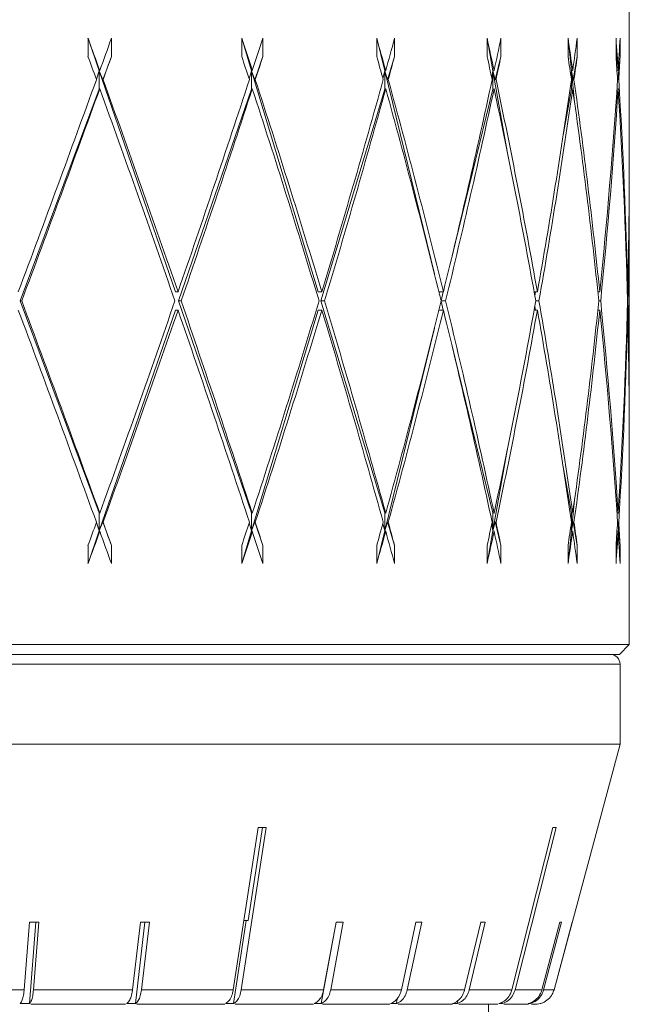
# Model space of a CAD drawing. Header units: inches. Extents: x 0.2 to 15.1, y 0.4 to 10.7.
# Tile 6 of 10: x 8.816 to 9.75, y 4.671 to 6.18. Entities that reach past the tile are written whole.
import ezdxf

# ---------------------------------------------------------------- set-up
doc = ezdxf.new("R2010")
doc.units = ezdxf.units.IN
doc.header["$MEASUREMENT"] = 0

msp = doc.modelspace()

# ---------------------------------------------------------------- linework, layer by layer
at = {"color": 7, "linetype": 'Continuous', "lineweight": 15}
for p, q in [((9.7501, 5.9579), (9.7501, 6.4067)), ((8.9209, 6.1514), (8.9209, 6.1236)), ((8.9382, 6.1013), (8.9209, 6.1514)), ((8.9568, 6.1236), (8.9568, 6.1514)), ((9.1564, 6.1514), (9.1564, 6.1236)), ((9.1715, 6.1013), (9.1564, 6.1514)), ((9.1888, 6.1236), (9.1888, 6.1514)), ((9.3633, 6.1514), (9.3633, 6.1236)), ((9.3755, 6.1013), (9.3633, 6.1514)), ((9.3906, 6.1236), (9.3906, 6.1514)), ((9.5324, 6.1514), (9.5324, 6.1236)), ((9.5413, 6.1013), (9.5324, 6.1514)), ((9.5535, 6.1236), (9.5535, 6.1514)), ((9.6564, 6.1514), (9.6564, 6.1236)), ((9.6615, 6.1013), (9.6564, 6.1514)), ((9.6704, 6.1236), (9.6704, 6.1514)), ((9.7299, 6.1514), (9.7299, 6.1236)), ((9.7308, 6.1094), (9.7299, 6.1514)), ((9.7362, 6.1236), (9.7362, 6.1514)), ((8.9434, 6.0876), (8.9568, 6.1236)), ((9.1764, 6.0876), (9.1888, 6.1236)), ((9.3798, 6.0876), (9.3906, 6.1236)), ((9.5447, 6.0876), (9.5535, 6.1236)), ((9.664, 6.0876), (9.6704, 6.1236)), ((9.7325, 6.0876), (9.7362, 6.1236)), ((8.9382, 6.1013), (8.9337, 6.0886)), ((8.9382, 6.1013), (8.9389, 6.1019)), ((8.9382, 6.1013), (8.9382, 6.0735)), ((9.0548, 5.7627), (8.9382, 6.1013)), ((8.9382, 6.1013), (8.9434, 6.0876)), ((9.1715, 6.1013), (9.1678, 6.0891)), ((9.1715, 6.1013), (9.1727, 6.1019)), ((9.1715, 6.1013), (9.1715, 6.0735)), ((9.2735, 5.7627), (9.1715, 6.1013)), ((9.1715, 6.1013), (9.1764, 6.0876)), ((9.3755, 6.1013), (9.3727, 6.0899)), ((9.3755, 6.1013), (9.3771, 6.1019)), ((9.3755, 6.1013), (9.3755, 6.0735)), ((9.4517, 5.7903), (9.3755, 6.1013)), ((9.3755, 6.1013), (9.3798, 6.0876)), ((9.5413, 6.1013), (9.5394, 6.0911)), ((9.5413, 6.1013), (9.5431, 6.1019)), ((9.5413, 6.1013), (9.5413, 6.0735)), ((9.5637, 5.9752), (9.5413, 6.1013)), ((9.5413, 6.1013), (9.5447, 6.0876)), ((9.6615, 6.1013), (9.6607, 6.0938)), ((9.6615, 6.1013), (9.6636, 6.1019)), ((9.6615, 6.1013), (9.6615, 6.0882)), ((9.6664, 6.0535), (9.6615, 6.1013)), ((9.6615, 6.1013), (9.664, 6.0876)), ((9.7314, 6.1014), (9.7332, 6.1019)), ((8.944, 6.088), (8.9434, 6.0876)), ((9.1772, 6.088), (9.1764, 6.0876)), ((9.3809, 6.088), (9.3798, 6.0876)), ((9.5461, 6.088), (9.5447, 6.0876)), ((9.6615, 6.0878), (9.6615, 6.0735)), ((9.6655, 6.088), (9.664, 6.0876)), ((9.732, 6.092), (9.7325, 6.0876)), ((9.734, 6.088), (9.7325, 6.0876)), ((8.8171, 5.7488), (8.9382, 6.0735)), ((8.9382, 6.0735), (8.9389, 6.0741)), ((9.0596, 5.7488), (9.1715, 6.0735)), ((9.1715, 6.0735), (9.1727, 6.0741)), ((9.2777, 5.7488), (9.3755, 6.0735)), ((9.3755, 6.0735), (9.3771, 6.0741)), ((9.4788, 5.8181), (9.5413, 6.0735)), ((9.5413, 6.0735), (9.5431, 6.0741)), ((9.649, 6.0031), (9.6615, 6.0735)), ((9.6615, 6.0735), (9.6636, 6.0741)), ((9.7313, 6.0736), (9.7332, 6.0741)), ((9.7317, 6.0737), (9.7316, 6.0775)), ((9.7501, 5.5675), (9.7501, 5.9301)), ((9.0548, 5.7627), (9.0589, 5.7627)), ((9.2735, 5.7627), (9.2791, 5.7627)), ((9.4585, 5.7627), (9.4654, 5.7627)), ((9.4619, 5.7491), (9.4652, 5.7627)), ((9.6044, 5.7627), (9.6094, 5.7627)), ((9.6054, 5.7573), (9.6064, 5.7627)), ((9.7021, 5.7627), (9.705, 5.7627)), ((9.7472, 5.7627), (9.7479, 5.7627)), ((8.9382, 5.4241), (8.8171, 5.7488)), ((8.8171, 5.7488), (8.8194, 5.7488)), ((9.1715, 5.4241), (9.0596, 5.7488)), ((9.0596, 5.7488), (9.0637, 5.7488)), ((9.3755, 5.4241), (9.2777, 5.7488)), ((9.2777, 5.7488), (9.2833, 5.7488)), ((9.4619, 5.7488), (9.4688, 5.7488)), ((9.4652, 5.7349), (9.4619, 5.7485)), ((9.6064, 5.7349), (9.6054, 5.7403)), ((9.6069, 5.7488), (9.6119, 5.7488)), ((9.7035, 5.7488), (9.7064, 5.7488)), ((9.7475, 5.7488), (9.7482, 5.7488)), ((8.9382, 5.3963), (9.0548, 5.7349)), ((9.0548, 5.7349), (9.0589, 5.7349)), ((9.1715, 5.3963), (9.2735, 5.7349)), ((9.2735, 5.7349), (9.2791, 5.7349)), ((9.4585, 5.7349), (9.4654, 5.7349)), ((9.6044, 5.7349), (9.6094, 5.7349)), ((9.7021, 5.7349), (9.705, 5.7349)), ((9.7472, 5.7349), (9.7479, 5.7349)), ((9.3755, 5.3963), (9.4517, 5.7073)), ((9.5413, 5.4241), (9.4788, 5.6795)), ((9.7501, 5.222), (9.7501, 5.5397)), ((9.5413, 5.3963), (9.5637, 5.5224)), ((9.6615, 5.4241), (9.649, 5.4945)), ((9.6615, 5.3963), (9.6664, 5.4441)), ((8.9382, 5.4241), (8.9382, 5.3963)), ((8.9389, 5.4235), (8.9382, 5.4241)), ((9.1715, 5.4241), (9.1715, 5.3963)), ((9.1727, 5.4235), (9.1715, 5.4241)), ((9.3755, 5.4241), (9.3755, 5.3963)), ((9.3771, 5.4235), (9.3755, 5.4241)), ((9.5413, 5.4241), (9.5413, 5.3963)), ((9.5431, 5.4235), (9.5413, 5.4241)), ((9.6615, 5.4241), (9.6615, 5.4098)), ((9.6636, 5.4235), (9.6615, 5.4241)), ((9.7332, 5.4235), (9.7313, 5.424)), ((9.7316, 5.4201), (9.7317, 5.4239)), ((8.9337, 5.409), (8.9382, 5.3963)), ((8.9434, 5.41), (8.9382, 5.3963)), ((8.9434, 5.41), (8.944, 5.4096)), ((8.9568, 5.374), (8.9434, 5.41)), ((9.1678, 5.4085), (9.1715, 5.3963)), ((9.1764, 5.41), (9.1715, 5.3963)), ((9.1888, 5.374), (9.1764, 5.41)), ((9.1764, 5.41), (9.1772, 5.4096)), ((9.3727, 5.4077), (9.3755, 5.3963)), ((9.3798, 5.41), (9.3755, 5.3963)), ((9.3798, 5.41), (9.3809, 5.4096)), ((9.3906, 5.374), (9.3798, 5.41)), ((9.5394, 5.4065), (9.5413, 5.3963)), ((9.5447, 5.41), (9.5413, 5.3963)), ((9.5535, 5.374), (9.5447, 5.41)), ((9.5447, 5.41), (9.5461, 5.4096)), ((9.6607, 5.4038), (9.6615, 5.3963)), ((9.664, 5.41), (9.6615, 5.3963)), ((9.6615, 5.4094), (9.6615, 5.3963)), ((9.6704, 5.374), (9.664, 5.41)), ((9.664, 5.41), (9.6655, 5.4096)), ((9.7325, 5.41), (9.732, 5.4056)), ((9.7362, 5.374), (9.7325, 5.41)), ((9.7325, 5.41), (9.734, 5.4096)), ((8.9209, 5.3462), (8.9382, 5.3963)), ((8.9389, 5.3957), (8.9382, 5.3963)), ((9.1564, 5.3462), (9.1715, 5.3963)), ((9.1727, 5.3957), (9.1715, 5.3963)), ((9.3633, 5.3462), (9.3755, 5.3963)), ((9.3771, 5.3957), (9.3755, 5.3963)), ((9.5324, 5.3462), (9.5413, 5.3963)), ((9.5431, 5.3957), (9.5413, 5.3963)), ((9.6564, 5.3462), (9.6615, 5.3963)), ((9.6636, 5.3957), (9.6615, 5.3963)), ((9.7299, 5.3462), (9.7308, 5.3882)), ((9.7332, 5.3957), (9.7314, 5.3962)), ((8.9209, 5.374), (8.9209, 5.3462)), ((8.9568, 5.3462), (8.9568, 5.374)), ((9.1564, 5.374), (9.1564, 5.3462)), ((9.1888, 5.3462), (9.1888, 5.374)), ((9.3633, 5.374), (9.3633, 5.3462)), ((9.3906, 5.3462), (9.3906, 5.374)), ((9.5324, 5.374), (9.5324, 5.3462)), ((9.5535, 5.3462), (9.5535, 5.374)), ((9.6564, 5.374), (9.6564, 5.3462)), ((9.6704, 5.3462), (9.6704, 5.374)), ((9.7299, 5.374), (9.7299, 5.3462)), ((9.7362, 5.3462), (9.7362, 5.374)), ((7.2501, 5.222), (9.7501, 5.222)), ((9.7351, 5.207), (9.7501, 5.222)), ((7.2651, 5.207), (9.7351, 5.207)), ((8.4765, 5.192), (9.7361, 5.192)), ((9.7361, 5.0695), (9.7361, 5.192)), ((8.4765, 5.0695), (9.7361, 5.0695)), ((9.6352, 4.693), (9.7361, 5.0695)), ((9.1435, 4.693), (9.1816, 4.9416)), ((9.1939, 4.9416), (9.1558, 4.693)), ((9.1662, 4.7993), (9.188, 4.9416)), ((9.5703, 4.693), (9.6333, 4.9416)), ((9.6382, 4.9416), (9.5752, 4.693)), ((9.1437, 4.6718), (9.1632, 4.7993)), ((9.1662, 4.7993), (9.1598, 4.7993)), ((8.823, 4.693), (8.8311, 4.7967)), ((8.8312, 4.6718), (8.8409, 4.7967)), ((8.8455, 4.7967), (8.8374, 4.693)), ((8.9893, 4.693), (9.0014, 4.7967)), ((8.9935, 4.6718), (9.0081, 4.7967)), ((9.0149, 4.7967), (9.0028, 4.693)), ((9.278, 4.6718), (9.3012, 4.7967)), ((9.2819, 4.693), (9.3011, 4.7967)), ((9.312, 4.7967), (9.2927, 4.693)), ((9.401, 4.693), (9.4232, 4.7967)), ((9.4322, 4.7967), (9.41, 4.693)), ((9.4979, 4.693), (9.5225, 4.7967)), ((9.5295, 4.7967), (9.505, 4.693)), ((9.6163, 4.693), (9.6437, 4.7967)), ((9.6463, 4.7967), (9.619, 4.693)), ((9.6349, 4.693), (9.6627, 4.7967)), ((9.6629, 4.7967), (9.6351, 4.693)), ((8.6637, 4.693), (8.823, 4.693)), ((8.8374, 4.693), (8.9893, 4.693)), ((9.0028, 4.693), (9.1435, 4.693)), ((9.1558, 4.693), (9.2819, 4.693)), ((9.2927, 4.693), (9.401, 4.693)), ((9.3931, 4.6718), (9.395, 4.6803)), ((9.41, 4.693), (9.4979, 4.693)), ((9.505, 4.693), (9.5703, 4.693)), ((9.5752, 4.693), (9.6163, 4.693)), ((9.619, 4.693), (9.6349, 4.693)), ((9.6351, 4.693), (9.6352, 4.693)), ((8.8169, 4.6718), (8.8312, 4.6718)), ((8.8332, 4.6707), (8.9784, 4.6707)), ((8.98, 4.6718), (8.9935, 4.6718)), ((8.9958, 4.6707), (9.1307, 4.6707)), ((9.1314, 4.6718), (9.1437, 4.6718)), ((9.1465, 4.6707), (9.2663, 4.6707)), ((9.2672, 4.6718), (9.278, 4.6718)), ((9.28, 4.6707), (9.3832, 4.6707)), ((9.3841, 4.6718), (9.3931, 4.6718)), ((9.3963, 4.6707), (9.4791, 4.6707)), ((9.4792, 4.6718), (9.4863, 4.6718)), ((9.4863, 4.6718), (9.4873, 4.676)), ((9.4893, 4.6707), (9.5487, 4.6707)), ((9.5346, 4.308), (9.5346, 4.6707)), ((9.5503, 4.6718), (9.5552, 4.6718)), ((9.5552, 4.6718), (9.5558, 4.6743)), ((9.558, 4.6707), (9.5956, 4.6707)), ((9.5955, 4.6718), (9.5981, 4.6718)), ((9.6004, 4.6707), (9.6063, 4.6707)), ((9.6137, 4.6718), (9.614, 4.6718))]:
    msp.add_line(p, q, dxfattribs=at)
for centre, radius, start, end in [((9.7211, 5.192), 0.015, 0, 90), ((9.6063, 4.7007), 0.03, 270, 291.2014)]:
    msp.add_arc(centre, radius, start, end, dxfattribs=at)
for centre, major_axis, ratio, start_param, end_param in [((8.5001, 5.7627), (-1.1468, 3.2403), 0.153465, 4.762846, 4.778199), ((8.5001, 5.7627), (1.2193, 3.2434), 0.08488, 4.849007, 4.864359), ((8.5001, 5.7627), (-1.0293, 3.2372), 0.219075, 4.747561, 4.762914), ((8.5001, 5.7627), (1.1468, 3.2403), 0.153465, 4.871371, 4.886724), ((8.5001, 5.7627), (-0.8638, 3.2361), 0.279207, 4.74272, 4.758072), ((8.5001, 5.7627), (1.0293, 3.2372), 0.219075, 4.886656, 4.902008), ((8.5001, 5.7627), (-0.6481, 3.238), 0.330103, 4.751135, 4.766488), ((8.5001, 5.7627), (0.8638, 3.2361), 0.279207, 4.891498, 4.90685), ((8.5001, 5.7627), (-0.3851, 3.242), 0.366811, 4.773563, 4.788915), ((8.5001, 5.7627), (0.6481, 3.238), 0.330103, 4.883082, 4.898435), ((8.5001, 5.7627), (-0.0882, 3.2449), 0.384261, 4.80666, 4.822012), ((8.5001, 5.7627), (0.3851, 3.242), 0.366811, 4.860654, 4.876007), ((8.5001, 5.7349), (-1.1468, 3.2403), 0.153465, 4.767156, 4.778199), ((8.5001, 5.7349), (1.2193, 3.2434), 0.08488, 4.853317, 4.864359), ((8.5001, 5.7349), (-1.0293, 3.2372), 0.219075, 4.751872, 4.762914), ((8.5001, 5.7349), (1.1468, 3.2403), 0.153465, 4.875681, 4.886724), ((8.5001, 5.7349), (-0.8638, 3.2361), 0.279207, 4.74703, 4.758072), ((8.5001, 5.7349), (1.0293, 3.2372), 0.219075, 4.890966, 4.902008), ((8.5001, 5.7349), (-0.6481, 3.238), 0.330103, 4.755445, 4.766488), ((8.5001, 5.7349), (0.8638, 3.2361), 0.279207, 4.895808, 4.90685), ((8.5001, 5.7349), (-0.3851, 3.242), 0.366811, 4.777873, 4.788915), ((8.5001, 5.7349), (0.6481, 3.238), 0.330103, 4.887392, 4.898435), ((8.5001, 5.7349), (-0.0882, 3.2449), 0.384261, 4.81097, 4.822012), ((8.5001, 5.7349), (0.3851, 3.242), 0.366811, 4.864965, 4.876007), ((8.5001, 5.7627), (1.2193, 3.2434), 0.08488, 4.744287, 4.844697), ((8.5001, 5.7627), (-1.1468, 3.2403), 0.153465, 4.658127, 4.758536), ((8.5001, 5.7627), (1.1468, 3.2403), 0.153465, 4.766651, 4.867061), ((8.5001, 5.7627), (-1.0293, 3.2372), 0.219075, 4.642842, 4.743251), ((8.5001, 5.7627), (1.0293, 3.2372), 0.219075, 4.781936, 4.882346), ((8.5001, 5.7627), (-0.8638, 3.2361), 0.279207, 4.638, 4.73841), ((8.5001, 5.7627), (0.8638, 3.2361), 0.279207, 4.786778, 4.887187), ((8.5001, 5.7627), (-0.6481, 3.238), 0.330103, 4.646415, 4.746825), ((8.5001, 5.7627), (0.6481, 3.238), 0.330103, 4.778363, 4.878772), ((8.5001, 5.7627), (-0.3851, 3.242), 0.366811, 4.668843, 4.769253), ((8.5001, 5.7627), (0.3851, 3.242), 0.366811, 4.755935, 4.856344), ((8.5001, 5.7627), (-0.0882, 3.2449), 0.384261, 4.70194, 4.80235), ((8.5001, 5.7349), (1.2193, 3.2434), 0.08488, 4.748574, 4.849007), ((8.5001, 5.7349), (-1.1468, 3.2403), 0.153465, 4.662413, 4.762846), ((8.5001, 5.7349), (1.1468, 3.2403), 0.153465, 4.770938, 4.871371), ((8.5001, 5.7349), (-1.0293, 3.2372), 0.219075, 4.647128, 4.747561), ((8.5001, 5.7349), (1.0293, 3.2372), 0.219075, 4.786223, 4.886656), ((8.5001, 5.7349), (-0.8638, 3.2361), 0.279207, 4.642287, 4.74272), ((8.5001, 5.7349), (0.8638, 3.2361), 0.279207, 4.791064, 4.891498), ((8.5001, 5.7349), (-0.6481, 3.238), 0.330103, 4.650702, 4.751135), ((8.5001, 5.7349), (0.6481, 3.238), 0.330103, 4.782649, 4.883082), ((8.5001, 5.7349), (-0.3851, 3.242), 0.366811, 4.67313, 4.773563), ((8.5001, 5.7349), (0.3851, 3.242), 0.366811, 4.760221, 4.860654), ((8.5001, 5.7349), (-0.0882, 3.2449), 0.384261, 4.706227, 4.80666), ((8.5001, 5.7627), (0.0882, 3.2449), 0.384261, 4.722838, 4.783038), ((8.5001, 5.7349), (0.0882, 3.2449), 0.384261, 4.727124, 4.787332), ((8.5001, 5.7627), (-1.2193, 3.2434), 0.08488, 4.575771, 4.676204), ((8.5001, 5.7627), (1.1468, 3.2403), 0.153465, 4.661932, 4.762365), ((8.5001, 5.7627), (-1.1468, 3.2403), 0.153465, 4.553407, 4.65384), ((8.5001, 5.7627), (1.0293, 3.2372), 0.219075, 4.677216, 4.77765), ((8.5001, 5.7627), (-1.0293, 3.2372), 0.219075, 4.538122, 4.638555), ((8.5001, 5.7627), (0.8638, 3.2361), 0.279207, 4.682058, 4.782491), ((8.5001, 5.7627), (-0.8638, 3.2361), 0.279207, 4.53328, 4.633714), ((8.5001, 5.7627), (0.6481, 3.238), 0.330103, 4.673643, 4.774076), ((8.5001, 5.7627), (-0.6481, 3.238), 0.330103, 4.541696, 4.642129), ((8.5001, 5.7627), (0.3851, 3.242), 0.366811, 4.651215, 4.751648), ((8.5001, 5.7627), (-0.3851, 3.242), 0.366811, 4.564124, 4.664557), ((8.5001, 5.7627), (0.0882, 3.2449), 0.384261, 4.618118, 4.718551), ((8.5001, 5.7627), (-0.0882, 3.2449), 0.384261, 4.637446, 4.697654), ((8.5001, 5.7349), (-1.2193, 3.2434), 0.08488, 4.580081, 4.680491), ((8.5001, 5.7349), (1.1468, 3.2403), 0.153465, 4.666242, 4.766651), ((8.5001, 5.7349), (-1.1468, 3.2403), 0.153465, 4.557717, 4.658127), ((8.5001, 5.7349), (1.0293, 3.2372), 0.219075, 4.681527, 4.781936), ((8.5001, 5.7349), (-1.0293, 3.2372), 0.219075, 4.542432, 4.642842), ((8.5001, 5.7349), (0.8638, 3.2361), 0.279207, 4.686368, 4.786778), ((8.5001, 5.7349), (-0.8638, 3.2361), 0.279207, 4.53759, 4.638), ((8.5001, 5.7349), (0.6481, 3.238), 0.330103, 4.677953, 4.778363), ((8.5001, 5.7349), (-0.6481, 3.238), 0.330103, 4.546006, 4.646415), ((8.5001, 5.7349), (0.3851, 3.242), 0.366811, 4.655525, 4.755935), ((8.5001, 5.7349), (-0.3851, 3.242), 0.366811, 4.568434, 4.668843), ((8.5001, 5.7349), (0.0882, 3.2449), 0.384261, 4.622428, 4.722838), ((8.5001, 5.7349), (-0.0882, 3.2449), 0.384261, 4.64174, 4.70194), ((8.5001, 5.7627), (1.1468, 3.2403), 0.153465, 4.646579, 4.657622), ((8.5001, 5.7627), (-1.2193, 3.2434), 0.08488, 4.560419, 4.571461), ((8.5001, 5.7627), (1.0293, 3.2372), 0.219075, 4.661864, 4.672906), ((8.5001, 5.7627), (-1.1468, 3.2403), 0.153465, 4.538054, 4.549097), ((8.5001, 5.7627), (0.8638, 3.2361), 0.279207, 4.666706, 4.677748), ((8.5001, 5.7627), (-1.0293, 3.2372), 0.219075, 4.52277, 4.533812), ((8.5001, 5.7627), (0.6481, 3.238), 0.330103, 4.65829, 4.669333), ((8.5001, 5.7627), (-0.8638, 3.2361), 0.279207, 4.517928, 4.52897), ((8.5001, 5.7627), (0.3851, 3.242), 0.366811, 4.635863, 4.646905), ((8.5001, 5.7627), (-0.6481, 3.238), 0.330103, 4.526343, 4.537386), ((8.5001, 5.7627), (0.0882, 3.2449), 0.384261, 4.602766, 4.613808), ((8.5001, 5.7627), (-0.3851, 3.242), 0.366811, 4.548771, 4.559813), ((8.5001, 5.7349), (1.1468, 3.2403), 0.153465, 4.646579, 4.661932), ((8.5001, 5.7349), (-1.2193, 3.2434), 0.08488, 4.560419, 4.575771), ((8.5001, 5.7349), (1.0293, 3.2372), 0.219075, 4.661864, 4.677216), ((8.5001, 5.7349), (-1.1468, 3.2403), 0.153465, 4.538054, 4.553407), ((8.5001, 5.7349), (0.8638, 3.2361), 0.279207, 4.666706, 4.682058), ((8.5001, 5.7349), (-1.0293, 3.2372), 0.219075, 4.52277, 4.538122), ((8.5001, 5.7349), (0.6481, 3.238), 0.330103, 4.65829, 4.673643), ((8.5001, 5.7349), (-0.8638, 3.2361), 0.279207, 4.517928, 4.53328), ((8.5001, 5.7349), (0.3851, 3.242), 0.366811, 4.635863, 4.651215), ((8.5001, 5.7349), (-0.6481, 3.238), 0.330103, 4.526343, 4.541696), ((8.5001, 5.7349), (0.0882, 3.2449), 0.384261, 4.602766, 4.618118), ((8.5001, 5.7349), (-0.3851, 3.242), 0.366811, 4.548771, 4.564124), ((8.4469, 5.2885), (1.2917, -0.2086), 0.214608, 5.351648, 5.363264), ((8.4123, 5.2885), (1.294, -0.3302), 0.082164, 5.965874, 5.97749), ((8.474, 5.1324), (1.2496, -0.1047), 0.255247, 5.023542, 5.035546), ((8.4608, 5.1324), (1.2497, -0.1559), 0.237922, 5.189201, 5.201204), ((8.4377, 5.1324), (1.2504, -0.2417), 0.186362, 5.509973, 5.521976), ((8.4284, 5.1324), (1.251, -0.2747), 0.154242, 5.66486, 5.676864), ((8.4208, 5.1324), (1.2516, -0.3007), 0.119225, 5.816548, 5.828552), ((8.4116, 5.1324), (1.2527, -0.3312), 0.043796, 6.113022, 6.125026), ((8.4102, 5.1324), (1.2529, -0.3356), 0.004764, 6.259403, 6.271407)]:
    msp.add_ellipse(centre, major_axis=major_axis, ratio=ratio, start_param=start_param, end_param=end_param, dxfattribs=at)
for points, knots in [([(8.8169, 4.6718), (8.8178, 4.6729), (8.8196, 4.6753), (8.8217, 4.6825), (8.8227, 4.689), (8.823, 4.6926), (8.823, 4.693)], [0, 0, 0, 0, 0.3169979, 0.639384, 0.9617636, 1, 1, 1, 1]), ([(8.8374, 4.693), (8.837, 4.6898), (8.8363, 4.6834), (8.8342, 4.6761), (8.8323, 4.6728), (8.8313, 4.6718), (8.8312, 4.6718)], [0, 0, 0, 0, 0.3221396, 0.6445362, 0.9669375, 1, 1, 1, 1]), ([(8.98, 4.6718), (8.9814, 4.6729), (8.9841, 4.6753), (8.9873, 4.6825), (8.9888, 4.689), (8.9892, 4.6926), (8.9893, 4.693)], [0, 0, 0, 0, 0.3169801, 0.6393662, 0.9617457, 1, 1, 1, 1]), ([(9.0028, 4.693), (9.0023, 4.6898), (9.0012, 4.6834), (8.998, 4.6761), (8.9952, 4.6728), (8.9937, 4.6718), (8.9935, 4.6718)], [0, 0, 0, 0, 0.3221396, 0.6445362, 0.9669375, 1, 1, 1, 1]), ([(9.1314, 4.6718), (9.1322, 4.6722), (9.1349, 4.6737), (9.1388, 4.6784), (9.1421, 4.6856), (9.1431, 4.6909), (9.1435, 4.693)], [0, 0, 0, 0, 0.144672, 0.466773, 0.788869, 1, 1, 1, 1]), ([(9.1558, 4.693), (9.1551, 4.6898), (9.1538, 4.6834), (9.1496, 4.6761), (9.1459, 4.6728), (9.1439, 4.6718), (9.1437, 4.6718)], [0, 0, 0, 0, 0.32214, 0.644536, 0.966938, 1, 1, 1, 1]), ([(9.2672, 4.6718), (9.2693, 4.6729), (9.2737, 4.6753), (9.2788, 4.6825), (9.2811, 4.689), (9.2818, 4.6926), (9.2819, 4.693)], [0, 0, 0, 0, 0.316907, 0.6392928, 0.961672, 1, 1, 1, 1]), ([(9.2927, 4.693), (9.2919, 4.6898), (9.2902, 4.6834), (9.2851, 4.6761), (9.2807, 4.6728), (9.2782, 4.6718), (9.278, 4.6718)], [0, 0, 0, 0, 0.32214, 0.644536, 0.966938, 1, 1, 1, 1]), ([(9.3841, 4.6718), (9.3866, 4.6729), (9.3916, 4.6753), (9.3974, 4.6825), (9.4001, 4.689), (9.4009, 4.6926), (9.401, 4.693)], [0, 0, 0, 0, 0.316952, 0.639338, 0.961717, 1, 1, 1, 1]), ([(9.41, 4.693), (9.4091, 4.6898), (9.4072, 4.6834), (9.4014, 4.6761), (9.3962, 4.6728), (9.3934, 4.6718), (9.3931, 4.6718)], [0, 0, 0, 0, 0.32214, 0.644536, 0.966938, 1, 1, 1, 1]), ([(9.4792, 4.6718), (9.482, 4.6729), (9.4875, 4.6753), (9.494, 4.6825), (9.4969, 4.689), (9.4978, 4.6926), (9.4979, 4.693)], [0, 0, 0, 0, 0.31698, 0.639366, 0.961746, 1, 1, 1, 1]), ([(9.505, 4.693), (9.5039, 4.6898), (9.5018, 4.6834), (9.4954, 4.6761), (9.4897, 4.6728), (9.4866, 4.6718), (9.4863, 4.6718)], [0, 0, 0, 0, 0.32214, 0.644536, 0.966938, 1, 1, 1, 1]), ([(9.5503, 4.6718), (9.5516, 4.6722), (9.556, 4.6737), (9.5626, 4.6784), (9.5679, 4.6856), (9.5696, 4.6909), (9.5703, 4.693)], [0, 0, 0, 0, 0.14472, 0.466821, 0.788916, 1, 1, 1, 1]), ([(9.5752, 4.693), (9.5741, 4.6898), (9.5718, 4.6834), (9.5649, 4.6761), (9.5589, 4.6728), (9.5555, 4.6718), (9.5552, 4.6718)], [0, 0, 0, 0, 0.32214, 0.644536, 0.966938, 1, 1, 1, 1]), ([(9.5955, 4.6718), (9.5985, 4.6729), (9.6047, 4.6753), (9.6119, 4.6825), (9.6152, 4.689), (9.6162, 4.6926), (9.6163, 4.693)], [0, 0, 0, 0, 0.317008, 0.639394, 0.961773, 1, 1, 1, 1]), ([(9.619, 4.693), (9.6178, 4.6898), (9.6154, 4.6834), (9.6082, 4.6761), (9.6019, 4.6728), (9.5984, 4.6718), (9.5981, 4.6718)], [0, 0, 0, 0, 0.3221396, 0.6445362, 0.9669375, 1, 1, 1, 1]), ([(9.6137, 4.6718), (9.615, 4.6722), (9.6195, 4.6736), (9.6264, 4.6781), (9.6322, 4.6853), (9.6341, 4.6907), (9.6349, 4.693)], [0, 0, 0, 0, 0.1313188, 0.4534352, 0.7755476, 1, 1, 1, 1])]:
    msp.add_open_spline(points, degree=3, knots=knots, dxfattribs=at)

doc.saveas('drawing.dxf')
